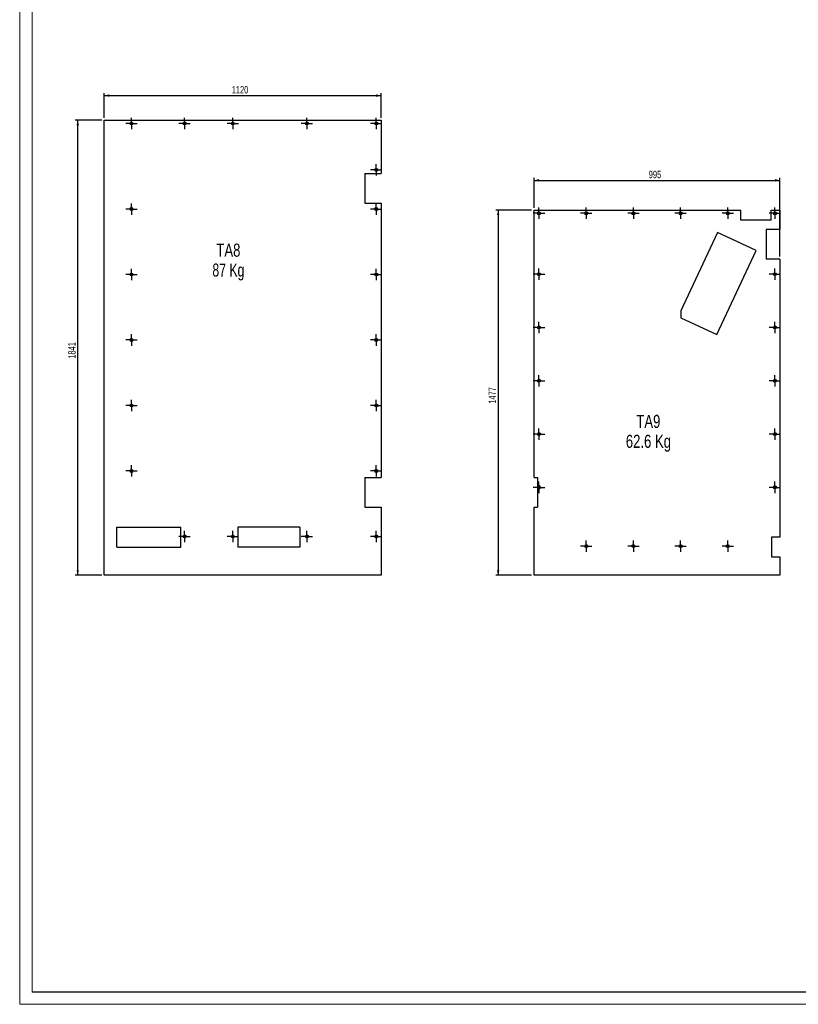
# Model space of a CAD drawing. Header units: millimetres. Extents: x 0 to 1189, y 0 to 841.
# Tile 1 of 18: x 0 to 315, y 0 to 398. Entities that reach past the tile are written whole.
import ezdxf

# ---------------------------------------------------------------- set-up
doc = ezdxf.new("R2010")
doc.units = ezdxf.units.MM
doc.linetypes.add('CENTERX2', pattern=[20.32, 12.7, -2.54, 2.54, -2.54])
for name, color, linetype in [('COTES', 1, 'Continuous'), ('NOTES', 6, 'Continuous'), ('TRAIT-MIXTES', 3, 'CENTERX2')]:
    doc.layers.add(name, color=color, linetype=linetype)
doc.layers.add('TRAIT-FORT', color=4, linetype='Continuous', lineweight=25)
doc.styles.add('SLDTEXTSTYLE0', font='TXT', dxfattribs={"width": 0.75})
doc.styles.add('SLDTEXTSTYLE2', font='TXT', dxfattribs={"width": 0.7})
doc.dimstyles.new('SLDDIMSTYLE2', dxfattribs={"dimtxt": 3, "dimasz": 2, "dimexe": 0, "dimexo": 0.0625, "dimgap": 0.75, "dimtad": 1, "dimdec": 0, "dimlfac": 10, "dimrnd": 1e-09, "dimzin": 12, "dimdsep": 46, "dimtxsty": 'SLDTEXTSTYLE0', "dimsah": 1, "dimcen": 0.09, "dimadec": 0, "dimazin": 3, "dimtfac": 1, "dimtdec": 0, "dimtofl": 0, "dimtmove": 0, "dimatfit": 3, "dimfxl": 1, "dimfrac": 2, "dimtolj": 1, "dimtzin": 12, "dimarcsym": 0})

# ---------------------------------------------------------------- blocks, each defined once
blk = doc.blocks.new('_D_17')
at = {"layer": 'COTES', "color": 1, "transparency": 16777216}
for p, q in [((34.24, 358.77), (34.24, 368.77)), ((34.24, 367.77), (146.23, 367.77)), ((146.23, 358.77), (146.23, 368.77))]:
    blk.add_line(p, q, dxfattribs=at)
for points in [[(34.24, 367.77), (36.24, 367.27), (36.24, 368.27)], [(146.23, 367.77), (144.23, 368.27), (144.23, 367.27)]]:
    blk.add_solid(points, dxfattribs=at)
at = {"layer": 'COTES', "color": 1, "transparency": 16777216, "insert": (85.81, 371.64), "char_height": 3, "attachment_point": 1, "style": 'SLDTEXTSTYLE0'}
blk.add_mtext('1120', dxfattribs=at)
blk = doc.blocks.new('_D_18')
at = {"layer": 'COTES', "color": 1, "transparency": 16777216}
for p, q in [((33.24, 357.77), (22.48, 357.77)), ((23.48, 173.67), (23.48, 357.77)), ((33.24, 173.67), (22.48, 173.67))]:
    blk.add_line(p, q, dxfattribs=at)
for points in [[(23.48, 357.77), (22.98, 355.77), (23.98, 355.77)], [(23.48, 173.67), (23.98, 175.67), (22.98, 175.67)]]:
    blk.add_solid(points, dxfattribs=at)
at = {"layer": 'COTES', "color": 1, "transparency": 16777216, "insert": (19.61, 261.29), "char_height": 3, "attachment_point": 1, "rotation": 90, "style": 'SLDTEXTSTYLE0'}
blk.add_mtext('1841', dxfattribs=at)
blk = doc.blocks.new('SW_NOTE_19')
at = {"layer": 'NOTES', "color": 0, "char_height": 5.292, "attachment_point": 2}
for s, insert, style in [('TA8', (6.04, 6.82), 'SLDTEXTSTYLE0'), ('87 Kg', (6.04, -1.23), 'SLDTEXTSTYLE2')]:
    blk.add_mtext(s, dxfattribs=dict(at, insert=insert, style=style))
blk = doc.blocks.new('SW_CENTERMARKSYMBOL_327')
at = {"layer": 'TRAIT-MIXTES', "color": 0}
for p, q in [((-2, 0), (-2.3, 0)), ((0, 0), (-2, 0)), ((0, 2), (0, 2.3)), ((0, 0), (0, 2)), ((0, 0), (0, -2)), ((0, 0), (2, 0)), ((2, 0), (2.3, 0)), ((0, -2), (0, -2.3))]:
    blk.add_line(p, q, dxfattribs=at)
blk = doc.blocks.new('SW_CENTERMARKSYMBOL_328')
at = {"layer": 'TRAIT-MIXTES', "color": 0}
for p, q in [((-2, 0), (-2.3, 0)), ((0, 0), (-2, 0)), ((0, 2), (0, 2.3)), ((0, 0), (0, 2)), ((0, 0), (0, -2)), ((0, 0), (2, 0)), ((2, 0), (2.3, 0)), ((0, -2), (0, -2.3))]:
    blk.add_line(p, q, dxfattribs=at)
blk = doc.blocks.new('SW_CENTERMARKSYMBOL_329')
at = {"layer": 'TRAIT-MIXTES', "color": 0}
for p, q in [((-2, 0), (-2.3, 0)), ((0, 0), (-2, 0)), ((0, 2), (0, 2.3)), ((0, 0), (0, 2)), ((0, 0), (0, -2)), ((0, 0), (2, 0)), ((2, 0), (2.3, 0)), ((0, -2), (0, -2.3))]:
    blk.add_line(p, q, dxfattribs=at)
blk = doc.blocks.new('SW_CENTERMARKSYMBOL_330')
at = {"layer": 'TRAIT-MIXTES', "color": 0}
for p, q in [((-2, 0), (-2.3, 0)), ((0, 0), (-2, 0)), ((0, 2), (0, 2.3)), ((0, 0), (0, 2)), ((0, 0), (0, -2)), ((0, 0), (2, 0)), ((2, 0), (2.3, 0)), ((0, -2), (0, -2.3))]:
    blk.add_line(p, q, dxfattribs=at)
blk = doc.blocks.new('SW_CENTERMARKSYMBOL_331')
at = {"layer": 'TRAIT-MIXTES', "color": 0}
for p, q in [((-2, 0), (-2.3, 0)), ((0, 0), (-2, 0)), ((0, 2), (0, 2.3)), ((0, 0), (0, 2)), ((0, 0), (0, -2)), ((0, 0), (2, 0)), ((2, 0), (2.3, 0)), ((0, -2), (0, -2.3))]:
    blk.add_line(p, q, dxfattribs=at)
blk = doc.blocks.new('SW_CENTERMARKSYMBOL_332')
at = {"layer": 'TRAIT-MIXTES', "color": 0}
for p, q in [((-2, 0), (-2.3, 0)), ((0, 0), (-2, 0)), ((0, 2), (0, 2.3)), ((0, 0), (0, 2)), ((0, 0), (0, -2)), ((0, 0), (2, 0)), ((2, 0), (2.3, 0)), ((0, -2), (0, -2.3))]:
    blk.add_line(p, q, dxfattribs=at)
blk = doc.blocks.new('SW_CENTERMARKSYMBOL_333')
at = {"layer": 'TRAIT-MIXTES', "color": 0}
for p, q in [((-2, 0), (-2.3, 0)), ((0, 0), (-2, 0)), ((0, 2), (0, 2.3)), ((0, 0), (0, 2)), ((0, 0), (0, -2)), ((0, 0), (2, 0)), ((2, 0), (2.3, 0)), ((0, -2), (0, -2.3))]:
    blk.add_line(p, q, dxfattribs=at)
blk = doc.blocks.new('SW_CENTERMARKSYMBOL_334')
at = {"layer": 'TRAIT-MIXTES', "color": 0}
for p, q in [((-2, 0), (-2.3, 0)), ((0, 0), (-2, 0)), ((0, 2), (0, 2.3)), ((0, 0), (0, 2)), ((0, 0), (0, -2)), ((0, 0), (2, 0)), ((2, 0), (2.3, 0)), ((0, -2), (0, -2.3))]:
    blk.add_line(p, q, dxfattribs=at)
blk = doc.blocks.new('SW_CENTERMARKSYMBOL_335')
at = {"layer": 'TRAIT-MIXTES', "color": 0}
for p, q in [((-2, 0), (-2.3, 0)), ((0, 0), (-2, 0)), ((0, 2), (0, 2.3)), ((0, 0), (0, 2)), ((0, 0), (0, -2)), ((0, 0), (2, 0)), ((2, 0), (2.3, 0)), ((0, -2), (0, -2.3))]:
    blk.add_line(p, q, dxfattribs=at)
blk = doc.blocks.new('SW_CENTERMARKSYMBOL_336')
at = {"layer": 'TRAIT-MIXTES', "color": 0}
for p, q in [((-2, 0), (-2.3, 0)), ((0, 0), (-2, 0)), ((0, 2), (0, 2.3)), ((0, 0), (0, 2)), ((0, 0), (0, -2)), ((0, 0), (2, 0)), ((2, 0), (2.3, 0)), ((0, -2), (0, -2.3))]:
    blk.add_line(p, q, dxfattribs=at)
blk = doc.blocks.new('SW_CENTERMARKSYMBOL_337')
at = {"layer": 'TRAIT-MIXTES', "color": 0}
for p, q in [((-2, 0), (-2.3, 0)), ((0, 0), (-2, 0)), ((0, 2), (0, 2.3)), ((0, 0), (0, 2)), ((0, 0), (0, -2)), ((0, 0), (2, 0)), ((2, 0), (2.3, 0)), ((0, -2), (0, -2.3))]:
    blk.add_line(p, q, dxfattribs=at)
blk = doc.blocks.new('SW_CENTERMARKSYMBOL_338')
at = {"layer": 'TRAIT-MIXTES', "color": 0}
for p, q in [((-2, 0), (-2.3, 0)), ((0, 0), (-2, 0)), ((0, 2), (0, 2.3)), ((0, 0), (0, 2)), ((0, 0), (0, -2)), ((0, 0), (2, 0)), ((2, 0), (2.3, 0)), ((0, -2), (0, -2.3))]:
    blk.add_line(p, q, dxfattribs=at)
blk = doc.blocks.new('SW_CENTERMARKSYMBOL_339')
at = {"layer": 'TRAIT-MIXTES', "color": 0}
for p, q in [((-2, 0), (-2.3, 0)), ((0, 0), (-2, 0)), ((0, 2), (0, 2.3)), ((0, 0), (0, 2)), ((0, 0), (0, -2)), ((0, 0), (2, 0)), ((2, 0), (2.3, 0)), ((0, -2), (0, -2.3))]:
    blk.add_line(p, q, dxfattribs=at)
blk = doc.blocks.new('SW_CENTERMARKSYMBOL_340')
at = {"layer": 'TRAIT-MIXTES', "color": 0}
for p, q in [((-2, 0), (-2.3, 0)), ((0, 0), (-2, 0)), ((0, 2), (0, 2.3)), ((0, 0), (0, 2)), ((0, 0), (0, -2)), ((0, 0), (2, 0)), ((2, 0), (2.3, 0)), ((0, -2), (0, -2.3))]:
    blk.add_line(p, q, dxfattribs=at)
blk = doc.blocks.new('SW_CENTERMARKSYMBOL_341')
at = {"layer": 'TRAIT-MIXTES', "color": 0}
for p, q in [((-2, 0), (-2.3, 0)), ((0, 0), (-2, 0)), ((0, 2), (0, 2.3)), ((0, 0), (0, 2)), ((0, 0), (0, -2)), ((0, 0), (2, 0)), ((2, 0), (2.3, 0)), ((0, -2), (0, -2.3))]:
    blk.add_line(p, q, dxfattribs=at)
blk = doc.blocks.new('SW_CENTERMARKSYMBOL_342')
at = {"layer": 'TRAIT-MIXTES', "color": 0}
for p, q in [((-2, 0), (-2.3, 0)), ((0, 0), (-2, 0)), ((0, 2), (0, 2.3)), ((0, 0), (0, 2)), ((0, 0), (0, -2)), ((0, 0), (2, 0)), ((2, 0), (2.3, 0)), ((0, -2), (0, -2.3))]:
    blk.add_line(p, q, dxfattribs=at)
blk = doc.blocks.new('SW_CENTERMARKSYMBOL_343')
at = {"layer": 'TRAIT-MIXTES', "color": 0}
for p, q in [((-2, 0), (-2.3, 0)), ((0, 0), (-2, 0)), ((0, 2), (0, 2.3)), ((0, 0), (0, 2)), ((0, 0), (0, -2)), ((0, 0), (2, 0)), ((2, 0), (2.3, 0)), ((0, -2), (0, -2.3))]:
    blk.add_line(p, q, dxfattribs=at)
blk = doc.blocks.new('SW_CENTERMARKSYMBOL_344')
at = {"layer": 'TRAIT-MIXTES', "color": 0}
for p, q in [((-2, 0), (-2.3, 0)), ((0, 0), (-2, 0)), ((0, 2), (0, 2.3)), ((0, 0), (0, 2)), ((0, 0), (0, -2)), ((0, 0), (2, 0)), ((2, 0), (2.3, 0)), ((0, -2), (0, -2.3))]:
    blk.add_line(p, q, dxfattribs=at)
blk = doc.blocks.new('SW_CENTERMARKSYMBOL_345')
at = {"layer": 'TRAIT-MIXTES', "color": 0}
for p, q in [((-2, 0), (-2.3, 0)), ((0, 0), (-2, 0)), ((0, 2), (0, 2.3)), ((0, 0), (0, 2)), ((0, 0), (0, -2)), ((0, 0), (2, 0)), ((2, 0), (2.3, 0)), ((0, -2), (0, -2.3))]:
    blk.add_line(p, q, dxfattribs=at)
blk = doc.blocks.new('SW_CENTERMARKSYMBOL_346')
at = {"layer": 'TRAIT-MIXTES', "color": 0}
for p, q in [((-2, 0), (-2.3, 0)), ((0, 0), (-2, 0)), ((0, 2), (0, 2.3)), ((0, 0), (0, 2)), ((0, 0), (0, -2)), ((0, 0), (2, 0)), ((2, 0), (2.3, 0)), ((0, -2), (0, -2.3))]:
    blk.add_line(p, q, dxfattribs=at)
blk = doc.blocks.new('_D_21')
at = {"layer": 'COTES', "color": 1, "transparency": 16777216}
for p, q in [((208.13, 322.39), (208.13, 334.48)), ((208.13, 333.48), (307.61, 333.48)), ((307.61, 302.6), (307.61, 334.48))]:
    blk.add_line(p, q, dxfattribs=at)
for points in [[(208.13, 333.48), (210.13, 332.98), (210.13, 333.98)], [(307.61, 333.48), (305.61, 333.98), (305.61, 332.98)]]:
    blk.add_solid(points, dxfattribs=at)
at = {"layer": 'COTES', "color": 1, "transparency": 16777216, "insert": (254.55, 337.35), "char_height": 3, "attachment_point": 1, "style": 'SLDTEXTSTYLE0'}
blk.add_mtext('995', dxfattribs=at)
blk = doc.blocks.new('_D_22')
at = {"layer": 'COTES', "color": 1, "transparency": 16777216}
for p, q in [((207.13, 321.39), (192.6, 321.39)), ((193.6, 321.39), (193.6, 173.67)), ((207.13, 173.67), (192.6, 173.67))]:
    blk.add_line(p, q, dxfattribs=at)
for points in [[(193.6, 321.39), (193.1, 319.39), (194.1, 319.39)], [(193.6, 173.67), (194.1, 175.67), (193.1, 175.67)]]:
    blk.add_solid(points, dxfattribs=at)
at = {"layer": 'COTES', "color": 1, "transparency": 16777216, "insert": (189.73, 243.1), "char_height": 3, "attachment_point": 1, "rotation": 90, "style": 'SLDTEXTSTYLE0'}
blk.add_mtext('1477', dxfattribs=at)
blk = doc.blocks.new('SW_NOTE_21')
at = {"layer": 'NOTES', "color": 0, "char_height": 5.292, "attachment_point": 2, "style": 'SLDTEXTSTYLE0'}
for s, insert in [('TA9', (6.04, 6.82)), ('62.6 Kg', (6.06, -1.23))]:
    blk.add_mtext(s, dxfattribs=dict(at, insert=insert))
blk = doc.blocks.new('SW_CENTERMARKSYMBOL_371')
at = {"layer": 'TRAIT-MIXTES', "color": 0}
for p, q in [((-2, 0), (-2.3, 0)), ((0, 0), (-2, 0)), ((0, 2), (0, 2.3)), ((0, 0), (0, 2)), ((0, 0), (0, -2)), ((0, 0), (2, 0)), ((2, 0), (2.3, 0)), ((0, -2), (0, -2.3))]:
    blk.add_line(p, q, dxfattribs=at)
blk = doc.blocks.new('SW_CENTERMARKSYMBOL_372')
at = {"layer": 'TRAIT-MIXTES', "color": 0}
for p, q in [((-2, 0), (-2.3, 0)), ((0, 0), (-2, 0)), ((0, 2), (0, 2.3)), ((0, 0), (0, 2)), ((0, 0), (0, -2)), ((0, 0), (2, 0)), ((2, 0), (2.3, 0)), ((0, -2), (0, -2.3))]:
    blk.add_line(p, q, dxfattribs=at)
blk = doc.blocks.new('SW_CENTERMARKSYMBOL_373')
at = {"layer": 'TRAIT-MIXTES', "color": 0}
for p, q in [((-2, 0), (-2.3, 0)), ((0, 0), (-2, 0)), ((0, 2), (0, 2.3)), ((0, 0), (0, 2)), ((0, 0), (0, -2)), ((0, 0), (2, 0)), ((2, 0), (2.3, 0)), ((0, -2), (0, -2.3))]:
    blk.add_line(p, q, dxfattribs=at)
blk = doc.blocks.new('SW_CENTERMARKSYMBOL_374')
at = {"layer": 'TRAIT-MIXTES', "color": 0}
for p, q in [((-2, 0), (-2.3, 0)), ((0, 0), (-2, 0)), ((0, 2), (0, 2.3)), ((0, 0), (0, 2)), ((0, 0), (0, -2)), ((0, 0), (2, 0)), ((2, 0), (2.3, 0)), ((0, -2), (0, -2.3))]:
    blk.add_line(p, q, dxfattribs=at)
blk = doc.blocks.new('SW_CENTERMARKSYMBOL_375')
at = {"layer": 'TRAIT-MIXTES', "color": 0}
for p, q in [((-2, 0), (-2.3, 0)), ((0, 0), (-2, 0)), ((0, 2), (0, 2.3)), ((0, 0), (0, 2)), ((0, 0), (0, -2)), ((0, 0), (2, 0)), ((2, 0), (2.3, 0)), ((0, -2), (0, -2.3))]:
    blk.add_line(p, q, dxfattribs=at)
blk = doc.blocks.new('SW_CENTERMARKSYMBOL_376')
at = {"layer": 'TRAIT-MIXTES', "color": 0}
for p, q in [((-2, 0), (-2.3, 0)), ((0, 0), (-2, 0)), ((0, 2), (0, 2.3)), ((0, 0), (0, 2)), ((0, 0), (0, -2)), ((0, 0), (2, 0)), ((2, 0), (2.3, 0)), ((0, -2), (0, -2.3))]:
    blk.add_line(p, q, dxfattribs=at)
blk = doc.blocks.new('SW_CENTERMARKSYMBOL_377')
at = {"layer": 'TRAIT-MIXTES', "color": 0}
for p, q in [((-2, 0), (-2.3, 0)), ((0, 0), (-2, 0)), ((0, 2), (0, 2.3)), ((0, 0), (0, 2)), ((0, 0), (0, -2)), ((0, 0), (2, 0)), ((2, 0), (2.3, 0)), ((0, -2), (0, -2.3))]:
    blk.add_line(p, q, dxfattribs=at)
blk = doc.blocks.new('SW_CENTERMARKSYMBOL_378')
at = {"layer": 'TRAIT-MIXTES', "color": 0}
for p, q in [((-2, 0), (-2.3, 0)), ((0, 0), (-2, 0)), ((0, 2), (0, 2.3)), ((0, 0), (0, 2)), ((0, 0), (0, -2)), ((0, 0), (2, 0)), ((2, 0), (2.3, 0)), ((0, -2), (0, -2.3))]:
    blk.add_line(p, q, dxfattribs=at)
blk = doc.blocks.new('SW_CENTERMARKSYMBOL_379')
at = {"layer": 'TRAIT-MIXTES', "color": 0}
for p, q in [((-2, 0), (-2.3, 0)), ((0, 0), (-2, 0)), ((0, 2), (0, 2.3)), ((0, 0), (0, 2)), ((0, 0), (0, -2)), ((0, 0), (2, 0)), ((2, 0), (2.3, 0)), ((0, -2), (0, -2.3))]:
    blk.add_line(p, q, dxfattribs=at)
blk = doc.blocks.new('SW_CENTERMARKSYMBOL_380')
at = {"layer": 'TRAIT-MIXTES', "color": 0}
for p, q in [((-2, 0), (-2.3, 0)), ((0, 0), (-2, 0)), ((0, 2), (0, 2.3)), ((0, 0), (0, 2)), ((0, 0), (0, -2)), ((0, 0), (2, 0)), ((2, 0), (2.3, 0)), ((0, -2), (0, -2.3))]:
    blk.add_line(p, q, dxfattribs=at)
blk = doc.blocks.new('SW_CENTERMARKSYMBOL_381')
at = {"layer": 'TRAIT-MIXTES', "color": 0}
for p, q in [((-2, 0), (-2.3, 0)), ((0, 0), (-2, 0)), ((0, 2), (0, 2.3)), ((0, 0), (0, 2)), ((0, 0), (0, -2)), ((0, 0), (2, 0)), ((2, 0), (2.3, 0)), ((0, -2), (0, -2.3))]:
    blk.add_line(p, q, dxfattribs=at)
blk = doc.blocks.new('SW_CENTERMARKSYMBOL_382')
at = {"layer": 'TRAIT-MIXTES', "color": 0}
for p, q in [((-2, 0), (-2.3, 0)), ((0, 0), (-2, 0)), ((0, 2), (0, 2.3)), ((0, 0), (0, 2)), ((0, 0), (0, -2)), ((0, 0), (2, 0)), ((2, 0), (2.3, 0)), ((0, -2), (0, -2.3))]:
    blk.add_line(p, q, dxfattribs=at)
blk = doc.blocks.new('SW_CENTERMARKSYMBOL_383')
at = {"layer": 'TRAIT-MIXTES', "color": 0}
for p, q in [((-2, 0), (-2.3, 0)), ((0, 0), (-2, 0)), ((0, 2), (0, 2.3)), ((0, 0), (0, 2)), ((0, 0), (0, -2)), ((0, 0), (2, 0)), ((2, 0), (2.3, 0)), ((0, -2), (0, -2.3))]:
    blk.add_line(p, q, dxfattribs=at)
blk = doc.blocks.new('SW_CENTERMARKSYMBOL_384')
at = {"layer": 'TRAIT-MIXTES', "color": 0}
for p, q in [((-2, 0), (-2.3, 0)), ((0, 0), (-2, 0)), ((0, 2), (0, 2.3)), ((0, 0), (0, 2)), ((0, 0), (0, -2)), ((0, 0), (2, 0)), ((2, 0), (2.3, 0)), ((0, -2), (0, -2.3))]:
    blk.add_line(p, q, dxfattribs=at)
blk = doc.blocks.new('SW_CENTERMARKSYMBOL_385')
at = {"layer": 'TRAIT-MIXTES', "color": 0}
for p, q in [((-2, 0), (-2.3, 0)), ((0, 0), (-2, 0)), ((0, 2), (0, 2.3)), ((0, 0), (0, 2)), ((0, 0), (0, -2)), ((0, 0), (2, 0)), ((2, 0), (2.3, 0)), ((0, -2), (0, -2.3))]:
    blk.add_line(p, q, dxfattribs=at)
blk = doc.blocks.new('SW_CENTERMARKSYMBOL_386')
at = {"layer": 'TRAIT-MIXTES', "color": 0}
for p, q in [((-2, 0), (-2.3, 0)), ((0, 0), (-2, 0)), ((0, 2), (0, 2.3)), ((0, 0), (0, 2)), ((0, 0), (0, -2)), ((0, 0), (2, 0)), ((2, 0), (2.3, 0)), ((0, -2), (0, -2.3))]:
    blk.add_line(p, q, dxfattribs=at)
blk = doc.blocks.new('SW_CENTERMARKSYMBOL_387')
at = {"layer": 'TRAIT-MIXTES', "color": 0}
for p, q in [((-2, 0), (-2.3, 0)), ((0, 0), (-2, 0)), ((0, 2), (0, 2.3)), ((0, 0), (0, 2)), ((0, 0), (0, -2)), ((0, 0), (2, 0)), ((2, 0), (2.3, 0)), ((0, -2), (0, -2.3))]:
    blk.add_line(p, q, dxfattribs=at)
blk = doc.blocks.new('SW_CENTERMARKSYMBOL_388')
at = {"layer": 'TRAIT-MIXTES', "color": 0}
for p, q in [((-2, 0), (-2.3, 0)), ((0, 0), (-2, 0)), ((0, 2), (0, 2.3)), ((0, 0), (0, 2)), ((0, 0), (0, -2)), ((0, 0), (2, 0)), ((2, 0), (2.3, 0)), ((0, -2), (0, -2.3))]:
    blk.add_line(p, q, dxfattribs=at)
blk = doc.blocks.new('SW_CENTERMARKSYMBOL_389')
at = {"layer": 'TRAIT-MIXTES', "color": 0}
for p, q in [((-2, 0), (-2.3, 0)), ((0, 0), (-2, 0)), ((0, 2), (0, 2.3)), ((0, 0), (0, 2)), ((0, 0), (0, -2)), ((0, 0), (2, 0)), ((2, 0), (2.3, 0)), ((0, -2), (0, -2.3))]:
    blk.add_line(p, q, dxfattribs=at)
blk = doc.blocks.new('SW_CENTERMARKSYMBOL_390')
at = {"layer": 'TRAIT-MIXTES', "color": 0}
for p, q in [((-2, 0), (-2.3, 0)), ((0, 0), (-2, 0)), ((0, 2), (0, 2.3)), ((0, 0), (0, 2)), ((0, 0), (0, -2)), ((0, 0), (2, 0)), ((2, 0), (2.3, 0)), ((0, -2), (0, -2.3))]:
    blk.add_line(p, q, dxfattribs=at)

msp = doc.modelspace()

# ---------------------------------------------------------------- linework, layer by layer
at = {"color": 7, "linetype": 'Continuous', "lineweight": 18}
for p, q in [((0, 841.02216), (0, 0.02216)), ((5, 836.02216), (5, 5.02216)), ((5, 589), (5, 5)), ((1183.96074, 5.02216), (5, 5.02216)), ((836, 5), (5, 5)), ((1188.94057, 0.02216), (0, 0.02216))]:
    msp.add_line(p, q, dxfattribs=at)
at = {"layer": 'TRAIT-FORT', "color": 4, "linetype": 'Continuous', "lineweight": 25}
for p, q in [((34.2434, 173.67206), (34.2434, 357.77206)), ((34.2434, 357.77206), (146.2334, 357.77206)), ((146.2334, 357.77206), (146.2334, 336.22461)), ((139.67045, 336.22461), (139.67045, 324.22461)), ((139.67045, 336.22461), (146.2334, 336.22461)), ((139.67045, 324.22461), (146.2334, 324.22461)), ((146.2334, 324.22461), (146.2334, 213.19336)), ((208.13235, 321.39234), (291.84099, 321.39234)), ((208.13235, 213.19336), (208.13235, 321.39234)), ((291.84099, 317.41909), (291.84099, 321.39234)), ((304.08828, 321.39234), (307.61235, 321.39234)), ((304.08828, 317.41909), (304.08828, 321.39234)), ((307.61235, 321.39234), (307.61235, 313.59507)), ((304.08828, 317.41909), (291.84099, 317.41909)), ((282.3464, 312.43084), (267.52235, 280.64056)), ((297.97115, 305.1449), (282.3464, 312.43084)), ((307.61235, 313.59507), (302.04004, 313.59507)), ((302.04004, 313.59507), (302.04004, 301.59507)), ((282.09993, 271.10896), (297.97115, 305.1449)), ((307.61235, 301.59507), (302.04004, 301.59507)), ((307.61235, 301.59507), (307.61235, 189.12446)), ((267.52235, 280.64056), (267.52235, 277.9066)), ((267.52235, 277.9066), (282.09993, 271.10896)), ((139.67045, 213.19336), (146.2334, 213.19336)), ((139.67045, 213.19336), (139.67045, 201.19336)), ((208.13235, 213.19336), (209.5494, 213.19336)), ((209.5494, 213.19336), (209.5494, 209.38074)), ((209.5494, 209.0967), (209.5494, 201.19336)), ((139.67045, 201.19336), (146.2334, 201.19336)), ((146.2334, 201.19336), (146.2334, 173.67206)), ((208.13235, 173.67206), (208.13235, 201.19336)), ((208.13235, 201.19336), (209.5494, 201.19336)), ((39.2434, 193.07595), (65.16321, 193.07595)), ((39.2434, 185.07595), (39.2434, 193.07595)), ((65.16321, 185.07595), (65.16321, 193.07595)), ((113.42365, 193.06295), (88.21365, 193.06295)), ((88.21365, 193.06295), (88.21365, 185.06295)), ((113.42365, 193.06295), (113.42365, 185.06295)), ((307.61235, 189.12446), (304.17583, 189.12446)), ((304.17583, 189.12446), (304.17583, 181.12446)), ((39.2434, 185.07595), (65.16321, 185.07595)), ((113.42365, 185.06295), (88.21365, 185.06295)), ((304.17583, 181.12446), (307.61235, 181.12446)), ((307.61235, 181.12446), (307.61235, 173.67206)), ((146.2334, 173.67206), (34.2434, 173.67206)), ((307.61235, 173.67206), (208.13235, 173.67206))]:
    msp.add_line(p, q, dxfattribs=at)
for centre, radius in [((45.2434, 356.52306), 0.6), ((45.2434, 356.52306), 0.3), ((66.7434, 356.52306), 0.6), ((66.7434, 356.52306), 0.3), ((86.2434, 356.52306), 0.6), ((86.2434, 356.52306), 0.3), ((116.2434, 356.52306), 0.6), ((116.2434, 356.52306), 0.3), ((144.2534, 356.52306), 0.6), ((144.2534, 356.52306), 0.3), ((144.2534, 337.70498), 0.6), ((144.2534, 337.70498), 0.3), ((45.2434, 321.87206), 0.6), ((45.2434, 321.87206), 0.3), ((144.2534, 321.87206), 0.6), ((144.2534, 321.87206), 0.3), ((210.13235, 320.14234), 0.6), ((210.13235, 320.14234), 0.3), ((229.22835, 320.14234), 0.6), ((229.22835, 320.14234), 0.3), ((248.32435, 320.14234), 0.6), ((248.32435, 320.14234), 0.3), ((267.42035, 320.14234), 0.6), ((267.42035, 320.14234), 0.3), ((286.51635, 320.14234), 0.6), ((286.51635, 320.14234), 0.3), ((305.61235, 320.14234), 0.6), ((305.61235, 320.14234), 0.3), ((45.2434, 295.37206), 0.6), ((45.2434, 295.37206), 0.3), ((144.2534, 295.37206), 0.6), ((144.2534, 295.37206), 0.3), ((210.13235, 295.50539), 0.6), ((210.13235, 295.50539), 0.3), ((305.61235, 295.50539), 0.6), ((305.61235, 295.50539), 0.3), ((210.13235, 273.93872), 0.6), ((210.13235, 273.93872), 0.3), ((305.61235, 273.93872), 0.6), ((305.61235, 273.93872), 0.3), ((45.2434, 268.87206), 0.6), ((45.2434, 268.87206), 0.3), ((144.2534, 268.87206), 0.6), ((144.2534, 268.87206), 0.3), ((210.13235, 252.37205), 0.6), ((210.13235, 252.37205), 0.3), ((305.61235, 252.37205), 0.6), ((305.61235, 252.37205), 0.3), ((45.2434, 242.37206), 0.6), ((45.2434, 242.37206), 0.3), ((144.2534, 242.37206), 0.6), ((144.2534, 242.37206), 0.3), ((210.13235, 230.80539), 0.6), ((305.61235, 230.80539), 0.6), ((210.13235, 230.80539), 0.3), ((305.61235, 230.80539), 0.3), ((45.2434, 215.87206), 0.6), ((45.2434, 215.87206), 0.3), ((144.2534, 215.87206), 0.6), ((144.2534, 215.87206), 0.3), ((210.13235, 209.23872), 0.3), ((305.61235, 209.23872), 0.6), ((305.61235, 209.23872), 0.3), ((66.7434, 189.37206), 0.6), ((66.7434, 189.37206), 0.3), ((86.2434, 189.37206), 0.6), ((86.2434, 189.37206), 0.3), ((116.2434, 189.37206), 0.6), ((116.2434, 189.37206), 0.3), ((144.2534, 189.37206), 0.6), ((144.2534, 189.37206), 0.3), ((229.22835, 185.47206), 0.6), ((229.22835, 185.47206), 0.3), ((248.32435, 185.47206), 0.6), ((248.32435, 185.47206), 0.3), ((267.42035, 185.47206), 0.6), ((267.42035, 185.47206), 0.3), ((286.51635, 185.47206), 0.6), ((286.51635, 185.47206), 0.3)]:
    msp.add_circle(centre, radius, dxfattribs=at)
msp.add_arc((210.13235, 209.23872), 0.6, 193.6916545, 166.3083455, dxfattribs=at)
msp.add_open_spline([(209.5494, 209.0967), (209.5494, 209.14323), (209.5494, 209.19128), (209.5494, 209.26266), (209.5494, 209.2864), (209.5494, 209.33379), (209.5494, 209.35754), (209.5494, 209.38074)], degree=3, knots=[0, 0, 0, 0, 0.5, 0.5, 0.75, 0.75, 1, 1, 1, 1], dxfattribs=at)

# ---------------------------------------------------------------- block references
at = {"layer": 'NOTES', "color": 211}
for name, p in [('SW_NOTE_19', (78.40777, 301.04674)), ('SW_NOTE_21', (248.34941, 231.7499))]:
    msp.add_blockref(name, p, dxfattribs=at)
at = {"layer": 'TRAIT-MIXTES', "color": 3}
for name, p in [('SW_CENTERMARKSYMBOL_338', (45.2434, 356.52306)), ('SW_CENTERMARKSYMBOL_339', (66.7434, 356.52306)), ('SW_CENTERMARKSYMBOL_340', (86.2434, 356.52306)), ('SW_CENTERMARKSYMBOL_341', (116.2434, 356.52306)), ('SW_CENTERMARKSYMBOL_342', (144.2534, 356.52306)), ('SW_CENTERMARKSYMBOL_327', (144.2534, 337.70498)), ('SW_CENTERMARKSYMBOL_328', (45.2434, 321.87206)), ('SW_CENTERMARKSYMBOL_333', (144.2534, 321.87206)), ('SW_CENTERMARKSYMBOL_385', (210.13235, 320.14234)), ('SW_CENTERMARKSYMBOL_386', (229.22835, 320.14234)), ('SW_CENTERMARKSYMBOL_387', (248.32435, 320.14234)), ('SW_CENTERMARKSYMBOL_388', (267.42035, 320.14234)), ('SW_CENTERMARKSYMBOL_389', (286.51635, 320.14234)), ('SW_CENTERMARKSYMBOL_390', (305.61235, 320.14234)), ('SW_CENTERMARKSYMBOL_329', (45.2434, 295.37206)), ('SW_CENTERMARKSYMBOL_334', (144.2534, 295.37206)), ('SW_CENTERMARKSYMBOL_375', (210.13235, 295.50539)), ('SW_CENTERMARKSYMBOL_376', (305.61235, 295.50539)), ('SW_CENTERMARKSYMBOL_374', (210.13235, 273.93872)), ('SW_CENTERMARKSYMBOL_377', (305.61235, 273.93872)), ('SW_CENTERMARKSYMBOL_330', (45.2434, 268.87206)), ('SW_CENTERMARKSYMBOL_335', (144.2534, 268.87206)), ('SW_CENTERMARKSYMBOL_373', (210.13235, 252.37205)), ('SW_CENTERMARKSYMBOL_378', (305.61235, 252.37205)), ('SW_CENTERMARKSYMBOL_331', (45.2434, 242.37206)), ('SW_CENTERMARKSYMBOL_336', (144.2534, 242.37206)), ('SW_CENTERMARKSYMBOL_372', (210.13235, 230.80539)), ('SW_CENTERMARKSYMBOL_379', (305.61235, 230.80539)), ('SW_CENTERMARKSYMBOL_332', (45.2434, 215.87206)), ('SW_CENTERMARKSYMBOL_337', (144.2534, 215.87206)), ('SW_CENTERMARKSYMBOL_371', (210.13235, 209.23872)), ('SW_CENTERMARKSYMBOL_380', (305.61235, 209.23872)), ('SW_CENTERMARKSYMBOL_346', (66.7434, 189.37206)), ('SW_CENTERMARKSYMBOL_345', (86.2434, 189.37206)), ('SW_CENTERMARKSYMBOL_344', (116.2434, 189.37206)), ('SW_CENTERMARKSYMBOL_343', (144.2534, 189.37206)), ('SW_CENTERMARKSYMBOL_384', (229.22835, 185.47206)), ('SW_CENTERMARKSYMBOL_383', (248.32435, 185.47206)), ('SW_CENTERMARKSYMBOL_382', (267.42035, 185.47206)), ('SW_CENTERMARKSYMBOL_381', (286.51635, 185.47206))]:
    msp.add_blockref(name, p, dxfattribs=at)

# ---------------------------------------------------------------- dimensions: what is measured, and where the dimension line sits
at = {"layer": 'COTES', "color": 1}
for base, p1, p2, picture, middle in [((146.2334, 367.77206), (34.2434, 357.77206), (146.2334, 357.77206), '_D_17', (90.2384, 367.77206)), ((307.61235, 333.48281), (208.13235, 321.39234), (307.61235, 301.59507), '_D_21', (257.87235, 333.48281))]:
    dim = msp.add_linear_dim(base=base, p1=p1, p2=p2, dimstyle='SLDDIMSTYLE2', dxfattribs=at)
    dim.commit()
    dim.dimension.update_dxf_attribs({"geometry": picture, "text_midpoint": middle, "dimtype": 160})
for base, p1, p2, picture, middle in [((23.47969, 357.77206), (34.2434, 173.67206), (34.2434, 357.77206), '_D_18', (23.47969, 265.72206)), ((193.59981, 173.67206), (208.13235, 321.39234), (208.13235, 173.67206), '_D_22', (193.59981, 247.5322))]:
    dim = msp.add_linear_dim(base=base, p1=p1, p2=p2, angle=90, dimstyle='SLDDIMSTYLE2', dxfattribs=at)
    dim.commit()
    dim.dimension.update_dxf_attribs({"geometry": picture, "text_midpoint": middle, "dimtype": 160})

doc.saveas('drawing.dxf')
